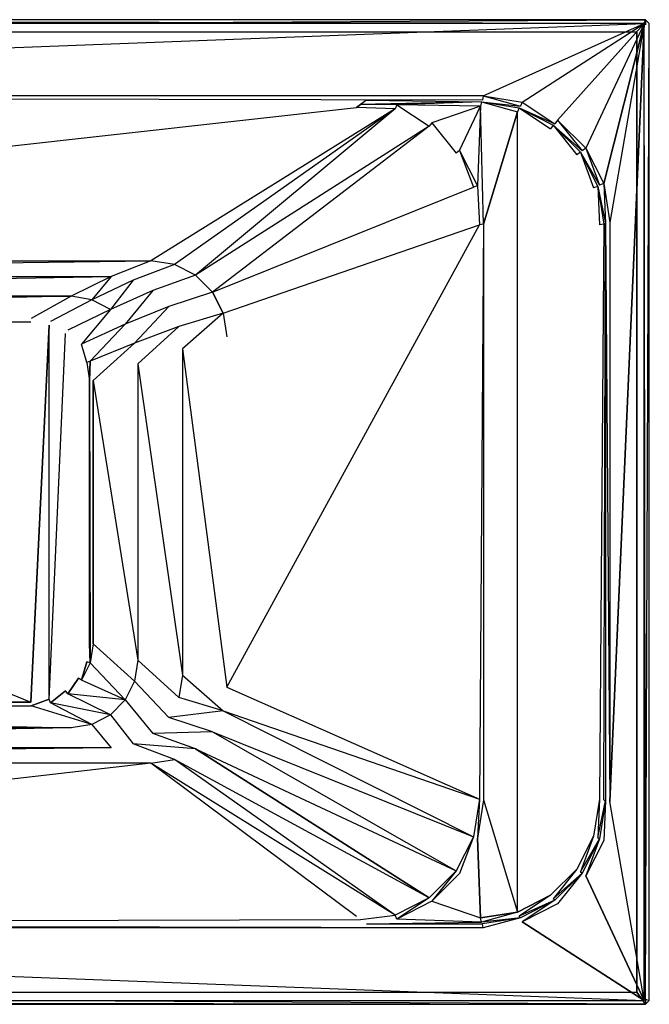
# Model space of a CAD drawing. Extents: x 0 to 1.7, y -0.8 to 0.
# Tile 4 of 4: x 1.19 to 1.7, y -0.8 to 0. Entities that reach past the tile are written whole.
import ezdxf

# ---------------------------------------------------------------- set-up
doc = ezdxf.new("R2010")
doc.units = 0
for name, color, linetype in [('L0_WANNE__N_BA178ARA2PWV__1___R', 7, 'CONTINUOUS'), ('L1_WANNE__N_BA178ARA2PWV__2___R', 7, 'CONTINUOUS'), ('L2_WANNE__N_BA178ARA2PWV__3____', 7, 'CONTINUOUS'), ('L3_WANNE__N_BA178ARA2PWV__4___R', 7, 'CONTINUOUS'), ('L4_WANNE__N_BA178ARA2PWV__5____', 7, 'CONTINUOUS'), ('L5_WANNE__N_BA178ARA2PWV__6____', 7, 'CONTINUOUS'), ('L6_WANNE__N_BA178ARA2PWV__7____', 7, 'CONTINUOUS'), ('L7_WANNE__N_BA178ARA2PWV__9___R', 7, 'CONTINUOUS'), ('L8_WANNE__N_BA178ARA2PWV__9___R', 7, 'CONTINUOUS'), ('L9_WANNE__N_BA178ARA2PWV__10___', 7, 'CONTINUOUS')]:
    doc.layers.add(name, color=color, linetype=linetype)

msp = doc.modelspace()

# ---------------------------------------------------------------- linework, layer by layer
at = {"layer": 'L0_WANNE__N_BA178ARA2PWV__1___R', "color": 8}
for points, invisible_edges in [([(1.565236, -0.061998, 0.446895), (0.164764, -0.062, 0.446897), (1.564668, -0.06544, 0.443948), (1.565236, -0.061998, 0.446895)], 14), ([(1.564668, -0.06544, 0.443948), (0.164764, -0.062, 0.446897), (0.165754, -0.06543, 0.444025), (1.564668, -0.06544, 0.443948)], 14), ([(1.595523, -0.070327, 0.443952), (1.565236, -0.061998, 0.446895), (1.564668, -0.06544, 0.443948), (1.595523, -0.070327, 0.443952)], 13), ([(1.565236, -0.061998, 0.446895), (1.595523, -0.070327, 0.443952), (1.596841, -0.067005, 0.446896), (1.565236, -0.061998, 0.446895)], 14), ([(1.623357, -0.084509, 0.443955), (1.596841, -0.067005, 0.446896), (1.595523, -0.070327, 0.443952), (1.623357, -0.084509, 0.443955)], 13), ([(1.596841, -0.067005, 0.446896), (1.623357, -0.084509, 0.443955), (1.625564, -0.081641, 0.446896), (1.596841, -0.067005, 0.446896)], 14), ([(1.645446, -0.106598, 0.443955), (1.625564, -0.081641, 0.446896), (1.623357, -0.084509, 0.443955), (1.645446, -0.106598, 0.443955)], 13), ([(1.625564, -0.081641, 0.446896), (1.645446, -0.106598, 0.443955), (1.648358, -0.104437, 0.446897), (1.625564, -0.081641, 0.446896)], 14), ([(1.659628, -0.134432, 0.443954), (1.648358, -0.104437, 0.446897), (1.645446, -0.106598, 0.443955), (1.659628, -0.134432, 0.443954)], 13), ([(1.648358, -0.104437, 0.446897), (1.659628, -0.134432, 0.443954), (1.662993, -0.13316, 0.446897), (1.648358, -0.104437, 0.446897)], 14), ([(1.664514, -0.165286, 0.44395), (1.662993, -0.13316, 0.446897), (1.659628, -0.134432, 0.443954), (1.664514, -0.165286, 0.44395)], 13), ([(1.662993, -0.13316, 0.446897), (1.664514, -0.165286, 0.44395), (1.668, -0.164764, 0.446897), (1.662993, -0.13316, 0.446897)], 14), ([(1.664514, -0.165286, 0.44395), (1.668001, -0.635236, 0.446896), (1.668, -0.164764, 0.446897), (1.664514, -0.165286, 0.44395)], 14), ([(1.668001, -0.635236, 0.446896), (1.664514, -0.165286, 0.44395), (1.664514, -0.634714, 0.44395), (1.668001, -0.635236, 0.446896)], 13), ([(1.662995, -0.66684, 0.446896), (1.664514, -0.634714, 0.44395), (1.659628, -0.665568, 0.443954), (1.662995, -0.66684, 0.446896)], 13), ([(1.664514, -0.634714, 0.44395), (1.662995, -0.66684, 0.446896), (1.668001, -0.635236, 0.446896), (1.664514, -0.634714, 0.44395)], 14), ([(1.648359, -0.695564, 0.446897), (1.659628, -0.665568, 0.443954), (1.645446, -0.693402, 0.443955), (1.648359, -0.695564, 0.446897)], 13), ([(1.659628, -0.665568, 0.443954), (1.648359, -0.695564, 0.446897), (1.662995, -0.66684, 0.446896), (1.659628, -0.665568, 0.443954)], 14), ([(1.625563, -0.718358, 0.446897), (1.645446, -0.693402, 0.443955), (1.623357, -0.715491, 0.443955), (1.625563, -0.718358, 0.446897)], 13), ([(1.645446, -0.693402, 0.443955), (1.625563, -0.718358, 0.446897), (1.648359, -0.695564, 0.446897), (1.645446, -0.693402, 0.443955)], 14), ([(1.59684, -0.732992, 0.446897), (1.623357, -0.715491, 0.443955), (1.595523, -0.729673, 0.443952), (1.59684, -0.732992, 0.446897)], 13), ([(1.623357, -0.715491, 0.443955), (1.59684, -0.732992, 0.446897), (1.625563, -0.718358, 0.446897), (1.623357, -0.715491, 0.443955)], 14), ([(1.565236, -0.738, 0.446897), (0.165754, -0.73457, 0.444025), (0.164764, -0.738, 0.446897), (1.565236, -0.738, 0.446897)], 14), ([(1.565236, -0.738, 0.446897), (1.564668, -0.734559, 0.443948), (0.165754, -0.73457, 0.444025), (1.565236, -0.738, 0.446897)], 14), ([(1.565236, -0.738, 0.446897), (1.595523, -0.729673, 0.443952), (1.564668, -0.734559, 0.443948), (1.565236, -0.738, 0.446897)], 13), ([(1.595523, -0.729673, 0.443952), (1.565236, -0.738, 0.446897), (1.59684, -0.732992, 0.446897), (1.595523, -0.729673, 0.443952)], 14)]:
    msp.add_3dface(points, dxfattribs=dict(at, invisible_edges=invisible_edges))
at = {"layer": 'L1_WANNE__N_BA178ARA2PWV__2___R', "color": 8}
for points, invisible_edges in [([(0.003, 0, 0.443897), (1.695757, -0.003, 0.446897), (1.697, 0, 0.443897), (0.003, 0, 0.443897)], 13), ([(1.695757, -0.003, 0.446897), (0.003, 0, 0.443897), (0.004243, -0.003, 0.446897), (1.695757, -0.003, 0.446897)], 14), ([(0.003, 0, 0.411897), (1.697, 0, 0.443897), (1.697, 0, 0.411897), (0.003, 0, 0.411897)], 13), ([(1.697, 0, 0.443897), (0.003, 0, 0.411897), (0.003, 0, 0.443897), (1.697, 0, 0.443897)], 14), ([(1.697, -0.004243, 0.446897), (1.697, 0, 0.443897), (1.695757, -0.003, 0.446897), (1.697, -0.004243, 0.446897)], 13), ([(1.697, 0, 0.443897), (1.697, -0.004243, 0.446897), (1.7, -0.003, 0.443897), (1.697, 0, 0.443897)], 14), ([(1.697, 0, 0.411897), (1.7, -0.003, 0.443897), (1.7, -0.003, 0.411897), (1.697, 0, 0.411897)], 13), ([(1.7, -0.003, 0.443897), (1.697, 0, 0.411897), (1.697, 0, 0.443897), (1.7, -0.003, 0.443897)], 14), ([(0.004243, -0.003, 0.446897), (0.164764, -0.062, 0.446897), (1.695757, -0.003, 0.446897), (0.004243, -0.003, 0.446897)], 9), ([(1.695757, -0.003, 0.446897), (0.164764, -0.062, 0.446897), (1.565236, -0.061998, 0.446895), (1.695757, -0.003, 0.446897)], 11), ([(1.695757, -0.003, 0.446897), (1.565236, -0.061998, 0.446895), (1.596841, -0.067005, 0.446896), (1.695757, -0.003, 0.446897)], 9), ([(1.695757, -0.003, 0.446897), (1.596841, -0.067005, 0.446896), (1.625564, -0.081641, 0.446896), (1.695757, -0.003, 0.446897)], 11), ([(1.695757, -0.003, 0.446897), (1.625564, -0.081641, 0.446896), (1.648358, -0.104437, 0.446897), (1.695757, -0.003, 0.446897)], 12), ([(1.695757, -0.003, 0.446897), (1.648358, -0.104437, 0.446897), (1.662993, -0.13316, 0.446897), (1.695757, -0.003, 0.446897)], 8), ([(1.695757, -0.003, 0.446897), (1.662993, -0.13316, 0.446897), (1.668, -0.164764, 0.446897), (1.695757, -0.003, 0.446897)], 12), ([(1.695757, -0.003, 0.446897), (1.668, -0.164764, 0.446897), (1.668001, -0.635236, 0.446896), (1.695757, -0.003, 0.446897)], 8), ([(1.695757, -0.003, 0.446897), (1.668001, -0.635236, 0.446896), (1.695757, -0.797, 0.446897), (1.695757, -0.003, 0.446897)], 10), ([(1.695757, -0.003, 0.446897), (1.695757, -0.797, 0.446897), (1.697, -0.795757, 0.446897), (1.695757, -0.003, 0.446897)], 11), ([(1.695757, -0.003, 0.446897), (1.697, -0.795757, 0.446897), (1.697, -0.004243, 0.446897), (1.695757, -0.003, 0.446897)], 15), ([(1.7, -0.003, 0.443897), (1.697, -0.795757, 0.446897), (1.7, -0.797, 0.443897), (1.7, -0.003, 0.443897)], 13), ([(1.697, -0.795757, 0.446897), (1.7, -0.003, 0.443897), (1.697, -0.004243, 0.446897), (1.697, -0.795757, 0.446897)], 14), ([(1.7, -0.003, 0.411897), (1.7, -0.797, 0.443897), (1.7, -0.797, 0.411897), (1.7, -0.003, 0.411897)], 13), ([(1.7, -0.797, 0.443897), (1.7, -0.003, 0.411897), (1.7, -0.003, 0.443897), (1.7, -0.797, 0.443897)], 14), ([(1.662995, -0.66684, 0.446896), (1.695757, -0.797, 0.446897), (1.668001, -0.635236, 0.446896), (1.662995, -0.66684, 0.446896)], 13), ([(1.648359, -0.695564, 0.446897), (1.695757, -0.797, 0.446897), (1.662995, -0.66684, 0.446896), (1.648359, -0.695564, 0.446897)], 10), ([(1.625563, -0.718358, 0.446897), (1.695757, -0.797, 0.446897), (1.648359, -0.695564, 0.446897), (1.625563, -0.718358, 0.446897)], 13), ([(1.59684, -0.732992, 0.446897), (1.695757, -0.797, 0.446897), (1.625563, -0.718358, 0.446897), (1.59684, -0.732992, 0.446897)], 10), ([(1.565236, -0.738, 0.446897), (1.695757, -0.797, 0.446897), (1.59684, -0.732992, 0.446897), (1.565236, -0.738, 0.446897)], 13), ([(0.164764, -0.738, 0.446897), (0.004243, -0.797, 0.446897), (1.695757, -0.797, 0.446897), (0.164764, -0.738, 0.446897)], 13), ([(0.164764, -0.738, 0.446897), (1.695757, -0.797, 0.446897), (1.565236, -0.738, 0.446897), (0.164764, -0.738, 0.446897)], 10), ([(1.697, -0.8, 0.443897), (0.004243, -0.797, 0.446897), (0.003, -0.8, 0.443897), (1.697, -0.8, 0.443897)], 13), ([(1.697, -0.8, 0.443897), (0.003, -0.8, 0.411897), (1.697, -0.8, 0.411897), (1.697, -0.8, 0.443897)], 13), ([(0.003, -0.8, 0.411897), (1.697, -0.8, 0.443897), (0.003, -0.8, 0.443897), (0.003, -0.8, 0.411897)], 14), ([(0.004243, -0.797, 0.446897), (1.697, -0.8, 0.443897), (1.695757, -0.797, 0.446897), (0.004243, -0.797, 0.446897)], 14), ([(1.697, -0.8, 0.443897), (1.697, -0.795757, 0.446897), (1.695757, -0.797, 0.446897), (1.697, -0.8, 0.443897)], 13), ([(1.697, -0.795757, 0.446897), (1.697, -0.8, 0.443897), (1.7, -0.797, 0.443897), (1.697, -0.795757, 0.446897)], 14), ([(1.7, -0.797, 0.411897), (1.697, -0.8, 0.443897), (1.697, -0.8, 0.411897), (1.7, -0.797, 0.411897)], 13), ([(1.697, -0.8, 0.443897), (1.7, -0.797, 0.411897), (1.7, -0.797, 0.443897), (1.697, -0.8, 0.443897)], 14)]:
    msp.add_3dface(points, dxfattribs=dict(at, invisible_edges=invisible_edges))
at = {"layer": 'L2_WANNE__N_BA178ARA2PWV__3____', "color": 8}
for points, invisible_edges in [([(1.563644, -0.066802, 0.434844), (1.465648, -0.068884, 0.433508), (1.49491, -0.069211, 0.431896), (1.563644, -0.066802, 0.434844)], 14), ([(1.563644, -0.066802, 0.434844), (1.49491, -0.069211, 0.431896), (1.563076, -0.070244, 0.431897), (1.563644, -0.066802, 0.434844)], 14), ([(1.593032, -0.074988, 0.431895), (1.563644, -0.066802, 0.434844), (1.563076, -0.070244, 0.431897), (1.593032, -0.074988, 0.431895)], 13), ([(1.563644, -0.066802, 0.434844), (1.593032, -0.074988, 0.431895), (1.59435, -0.071667, 0.434841), (1.563644, -0.066802, 0.434844)], 14), ([(1.619843, -0.088649, 0.431896), (1.59435, -0.071667, 0.434841), (1.593032, -0.074988, 0.431895), (1.619843, -0.088649, 0.431896)], 13), ([(1.59435, -0.071667, 0.434841), (1.619843, -0.088649, 0.431896), (1.62205, -0.085782, 0.434838), (1.59435, -0.071667, 0.434841)], 14), ([(1.64112, -0.109926, 0.431896), (1.62205, -0.085782, 0.434838), (1.619843, -0.088649, 0.431896), (1.64112, -0.109926, 0.431896)], 13), ([(1.62205, -0.085782, 0.434838), (1.64112, -0.109926, 0.431896), (1.644033, -0.107765, 0.434838), (1.62205, -0.085782, 0.434838)], 14), ([(1.65478, -0.136737, 0.431897), (1.644033, -0.107765, 0.434838), (1.64112, -0.109926, 0.431896), (1.65478, -0.136737, 0.431897)], 13), ([(1.644033, -0.107765, 0.434838), (1.65478, -0.136737, 0.431897), (1.658147, -0.135465, 0.434839), (1.644033, -0.107765, 0.434838)], 14), ([(1.659524, -0.166693, 0.431897), (1.658147, -0.135465, 0.434839), (1.65478, -0.136737, 0.431897), (1.659524, -0.166693, 0.431897)], 13), ([(1.658147, -0.135465, 0.434839), (1.659524, -0.166693, 0.431897), (1.663011, -0.166171, 0.434843), (1.658147, -0.135465, 0.434839)], 14), ([(1.659525, -0.633307, 0.431896), (1.663011, -0.166171, 0.434843), (1.659524, -0.166693, 0.431897), (1.659525, -0.633307, 0.431896)], 13), ([(1.663011, -0.166171, 0.434843), (1.659525, -0.633307, 0.431896), (1.663011, -0.633829, 0.434843), (1.663011, -0.166171, 0.434843)], 14), ([(1.658147, -0.664535, 0.434839), (1.659525, -0.633307, 0.431896), (1.654781, -0.663263, 0.431896), (1.658147, -0.664535, 0.434839)], 13), ([(1.659525, -0.633307, 0.431896), (1.658147, -0.664535, 0.434839), (1.663011, -0.633829, 0.434843), (1.659525, -0.633307, 0.431896)], 14), ([(1.644033, -0.692235, 0.434838), (1.654781, -0.663263, 0.431896), (1.64112, -0.690074, 0.431896), (1.644033, -0.692235, 0.434838)], 13), ([(1.654781, -0.663263, 0.431896), (1.644033, -0.692235, 0.434838), (1.658147, -0.664535, 0.434839), (1.654781, -0.663263, 0.431896)], 14), ([(1.62205, -0.714218, 0.434838), (1.64112, -0.690074, 0.431896), (1.619843, -0.71135, 0.431897), (1.62205, -0.714218, 0.434838)], 13), ([(1.64112, -0.690074, 0.431896), (1.62205, -0.714218, 0.434838), (1.644033, -0.692235, 0.434838), (1.64112, -0.690074, 0.431896)], 14), ([(1.59435, -0.728333, 0.434841), (1.619843, -0.71135, 0.431897), (1.593032, -0.725011, 0.431897), (1.59435, -0.728333, 0.434841)], 13), ([(1.619843, -0.71135, 0.431897), (1.59435, -0.728333, 0.434841), (1.62205, -0.714218, 0.434838), (1.619843, -0.71135, 0.431897)], 14), ([(1.563644, -0.733197, 0.434845), (1.593032, -0.725011, 0.431897), (1.563076, -0.729755, 0.431898), (1.563644, -0.733197, 0.434845)], 13), ([(1.593032, -0.725011, 0.431897), (1.563644, -0.733197, 0.434845), (1.59435, -0.728333, 0.434841), (1.593032, -0.725011, 0.431897)], 14), ([(1.563644, -0.733197, 0.434845), (1.49491, -0.730789, 0.431896), (1.465648, -0.731116, 0.433508), (1.563644, -0.733197, 0.434845)], 14), ([(1.563644, -0.733197, 0.434845), (1.563076, -0.729755, 0.431898), (1.49491, -0.730789, 0.431896), (1.563644, -0.733197, 0.434845)], 14)]:
    msp.add_3dface(points, dxfattribs=dict(at, invisible_edges=invisible_edges))
at = {"layer": 'L3_WANNE__N_BA178ARA2PWV__4___R', "color": 8}
for points, invisible_edges in [([(1.523414, -0.083735, 0.431896), (1.563076, -0.070244, 0.431897), (1.49491, -0.069211, 0.431896), (1.523414, -0.083735, 0.431896)], 13), ([(1.563076, -0.070244, 0.431897), (1.523414, -0.083735, 0.431896), (1.546034, -0.106356, 0.431897), (1.563076, -0.070244, 0.431897)], 10), ([(1.563076, -0.070244, 0.431897), (1.546034, -0.106356, 0.431897), (1.560558, -0.13486, 0.431897), (1.563076, -0.070244, 0.431897)], 13), ([(1.563076, -0.070244, 0.431897), (1.560558, -0.13486, 0.431897), (1.565525, -0.166221, 0.431897), (1.563076, -0.070244, 0.431897)], 10), ([(1.563076, -0.070244, 0.431897), (1.565525, -0.166221, 0.431897), (1.593032, -0.074988, 0.431895), (1.563076, -0.070244, 0.431897)], 13), ([(1.593032, -0.074988, 0.431895), (1.565525, -0.166221, 0.431897), (1.593032, -0.725011, 0.431897), (1.593032, -0.074988, 0.431895)], 10), ([(1.593032, -0.074988, 0.431895), (1.593032, -0.725011, 0.431897), (1.619843, -0.71135, 0.431897), (1.593032, -0.074988, 0.431895)], 13), ([(1.593032, -0.074988, 0.431895), (1.619843, -0.71135, 0.431897), (1.619843, -0.088649, 0.431896), (1.593032, -0.074988, 0.431895)], 15), ([(1.619843, -0.088649, 0.431896), (1.619843, -0.71135, 0.431897), (1.64112, -0.690074, 0.431896), (1.619843, -0.088649, 0.431896)], 15), ([(1.619843, -0.088649, 0.431896), (1.64112, -0.690074, 0.431896), (1.64112, -0.109926, 0.431896), (1.619843, -0.088649, 0.431896)], 15), ([(1.64112, -0.109926, 0.431896), (1.64112, -0.690074, 0.431896), (1.65478, -0.136737, 0.431897), (1.64112, -0.109926, 0.431896)], 15), ([(1.65478, -0.136737, 0.431897), (1.64112, -0.690074, 0.431896), (1.654781, -0.663263, 0.431896), (1.65478, -0.136737, 0.431897)], 15), ([(1.65478, -0.136737, 0.431897), (1.654781, -0.663263, 0.431896), (1.659524, -0.166693, 0.431897), (1.65478, -0.136737, 0.431897)], 15), ([(1.565525, -0.633779, 0.431896), (1.593032, -0.725011, 0.431897), (1.565525, -0.166221, 0.431897), (1.565525, -0.633779, 0.431896)], 10), ([(1.659524, -0.166693, 0.431897), (1.654781, -0.663263, 0.431896), (1.659525, -0.633307, 0.431896), (1.659524, -0.166693, 0.431897)], 15), ([(1.560558, -0.66514, 0.431897), (1.563076, -0.729755, 0.431898), (1.565525, -0.633779, 0.431896), (1.560558, -0.66514, 0.431897)], 10), ([(1.565525, -0.633779, 0.431896), (1.563076, -0.729755, 0.431898), (1.593032, -0.725011, 0.431897), (1.565525, -0.633779, 0.431896)], 13), ([(1.546034, -0.693644, 0.431897), (1.563076, -0.729755, 0.431898), (1.560558, -0.66514, 0.431897), (1.546034, -0.693644, 0.431897)], 13), ([(1.523414, -0.716265, 0.431896), (1.563076, -0.729755, 0.431898), (1.546034, -0.693644, 0.431897), (1.523414, -0.716265, 0.431896)], 10), ([(1.563076, -0.729755, 0.431898), (1.523414, -0.716265, 0.431896), (1.49491, -0.730789, 0.431896), (1.563076, -0.729755, 0.431898)], 13)]:
    msp.add_3dface(points, dxfattribs=dict(at, invisible_edges=invisible_edges))
at = {"layer": 'L4_WANNE__N_BA178ARA2PWV__5____', "color": 8}
for points, invisible_edges in [([(0.340668, -0.195859, 0.046896), (1.462213, -0.071446, 0.425707), (0.165754, -0.06543, 0.444025), (0.340668, -0.195859, 0.046896)], 10), ([(0.165754, -0.06543, 0.444025), (1.462213, -0.071446, 0.425707), (1.465648, -0.068884, 0.433508), (0.165754, -0.06543, 0.444025)], 13), ([(0.165754, -0.06543, 0.444025), (1.465648, -0.068884, 0.433508), (1.47028, -0.06543, 0.444025), (0.165754, -0.06543, 0.444025)], 15), ([(1.462213, -0.071446, 0.425707), (0.340668, -0.195859, 0.046896), (1.295367, -0.195859, 0.046896), (1.462213, -0.071446, 0.425707)], 13), ([(1.493592, -0.072533, 0.428951), (1.462213, -0.071446, 0.425707), (1.295367, -0.195859, 0.046896), (1.493592, -0.072533, 0.428951)], 14), ([(1.47028, -0.06543, 0.444025), (1.465648, -0.068884, 0.433508), (1.563644, -0.066802, 0.434844), (1.47028, -0.06543, 0.444025)], 14), ([(1.47028, -0.06543, 0.444025), (1.563644, -0.066802, 0.434844), (1.564668, -0.06544, 0.443948), (1.47028, -0.06543, 0.444025)], 14), ([(1.563644, -0.066802, 0.434844), (1.595523, -0.070327, 0.443952), (1.564668, -0.06544, 0.443948), (1.563644, -0.066802, 0.434844)], 14), ([(1.595523, -0.070327, 0.443952), (1.563644, -0.066802, 0.434844), (1.59435, -0.071667, 0.434841), (1.595523, -0.070327, 0.443952)], 13), ([(1.59435, -0.071667, 0.434841), (1.623357, -0.084509, 0.443955), (1.595523, -0.070327, 0.443952), (1.59435, -0.071667, 0.434841)], 14), ([(1.623357, -0.084509, 0.443955), (1.59435, -0.071667, 0.434841), (1.62205, -0.085782, 0.434838), (1.623357, -0.084509, 0.443955)], 13), ([(1.493592, -0.072533, 0.428951), (1.295367, -0.195859, 0.046896), (1.314448, -0.198882, 0.046897), (1.493592, -0.072533, 0.428951)], 14), ([(1.331661, -0.207652, 0.046897), (1.493592, -0.072533, 0.428951), (1.314448, -0.198882, 0.046897), (1.331661, -0.207652, 0.046897)], 13), ([(1.493592, -0.072533, 0.428951), (1.331661, -0.207652, 0.046897), (1.521207, -0.086603, 0.428954), (1.493592, -0.072533, 0.428951)], 14), ([(1.345321, -0.221313, 0.046897), (1.521207, -0.086603, 0.428954), (1.331661, -0.207652, 0.046897), (1.345321, -0.221313, 0.046897)], 13), ([(1.521207, -0.086603, 0.428954), (1.345321, -0.221313, 0.046897), (1.543122, -0.108517, 0.428955), (1.521207, -0.086603, 0.428954)], 14), ([(1.62205, -0.085782, 0.434838), (1.645446, -0.106598, 0.443955), (1.623357, -0.084509, 0.443955), (1.62205, -0.085782, 0.434838)], 14), ([(1.645446, -0.106598, 0.443955), (1.62205, -0.085782, 0.434838), (1.644033, -0.107765, 0.434838), (1.645446, -0.106598, 0.443955)], 13), ([(1.345321, -0.221313, 0.046897), (1.557191, -0.136132, 0.428956), (1.543122, -0.108517, 0.428955), (1.345321, -0.221313, 0.046897)], 14), ([(1.644033, -0.107765, 0.434838), (1.659628, -0.134432, 0.443954), (1.645446, -0.106598, 0.443955), (1.644033, -0.107765, 0.434838)], 14), ([(1.659628, -0.134432, 0.443954), (1.644033, -0.107765, 0.434838), (1.658147, -0.135465, 0.434839), (1.659628, -0.134432, 0.443954)], 13), ([(1.658147, -0.135465, 0.434839), (1.664514, -0.165286, 0.44395), (1.659628, -0.134432, 0.443954), (1.658147, -0.135465, 0.434839)], 14), ([(1.664514, -0.165286, 0.44395), (1.658147, -0.135465, 0.434839), (1.663011, -0.166171, 0.434843), (1.664514, -0.165286, 0.44395)], 13), ([(1.557191, -0.136132, 0.428956), (1.345321, -0.221313, 0.046897), (1.354092, -0.238526, 0.046897), (1.557191, -0.136132, 0.428956)], 13), ([(1.354092, -0.238526, 0.046897), (1.562039, -0.166743, 0.428952), (1.557191, -0.136132, 0.428956), (1.354092, -0.238526, 0.046897)], 14), ([(1.562039, -0.166743, 0.428952), (1.354092, -0.238526, 0.046897), (1.357114, -0.257607, 0.046897), (1.562039, -0.166743, 0.428952)], 13), ([(1.562039, -0.166743, 0.428952), (1.357114, -0.542393, 0.046897), (1.56204, -0.633257, 0.42895), (1.562039, -0.166743, 0.428952)], 13), ([(1.357114, -0.542393, 0.046897), (1.562039, -0.166743, 0.428952), (1.357114, -0.257607, 0.046897), (1.357114, -0.542393, 0.046897)], 14), ([(1.664514, -0.165286, 0.44395), (1.663011, -0.633829, 0.434843), (1.664514, -0.634714, 0.44395), (1.664514, -0.165286, 0.44395)], 13), ([(1.663011, -0.633829, 0.434843), (1.664514, -0.165286, 0.44395), (1.663011, -0.166171, 0.434843), (1.663011, -0.633829, 0.434843)], 14), ([(0.373053, -0.208568, 0.023448), (1.295367, -0.195859, 0.046896), (0.340668, -0.195859, 0.046896), (0.373053, -0.208568, 0.023448)], 14), ([(1.295367, -0.195859, 0.046896), (0.373053, -0.208568, 0.023448), (1.262981, -0.208568, 0.023448), (1.295367, -0.195859, 0.046896)], 13), ([(1.295367, -0.195859, 0.046896), (1.262981, -0.208568, 0.023448), (1.280891, -0.211601, 0.023448), (1.295367, -0.195859, 0.046896)], 14), ([(1.314448, -0.198882, 0.046897), (1.295367, -0.195859, 0.046896), (1.280891, -0.211601, 0.023448), (1.314448, -0.198882, 0.046897)], 14), ([(1.314448, -0.198882, 0.046897), (1.280891, -0.211601, 0.023448), (1.297048, -0.220028, 0.023448), (1.314448, -0.198882, 0.046897)], 14), ([(1.331661, -0.207652, 0.046897), (1.314448, -0.198882, 0.046897), (1.297048, -0.220028, 0.023448), (1.331661, -0.207652, 0.046897)], 14), ([(1.331661, -0.207652, 0.046897), (1.297048, -0.220028, 0.023448), (1.309869, -0.233046, 0.023448), (1.331661, -0.207652, 0.046897)], 14), ([(1.345321, -0.221313, 0.046897), (1.331661, -0.207652, 0.046897), (1.309869, -0.233046, 0.023448), (1.345321, -0.221313, 0.046897)], 14), ([(0.405439, -0.22468, 0.006283), (1.262981, -0.208568, 0.023448), (0.373053, -0.208568, 0.023448), (0.405439, -0.22468, 0.006283)], 14), ([(1.262981, -0.208568, 0.023448), (0.405439, -0.22468, 0.006283), (1.230595, -0.22468, 0.006283), (1.262981, -0.208568, 0.023448)], 13), ([(1.247333, -0.227495, 0.006283), (1.262981, -0.208568, 0.023448), (1.230595, -0.22468, 0.006283), (1.247333, -0.227495, 0.006283)], 13), ([(1.262981, -0.208568, 0.023448), (1.247333, -0.227495, 0.006283), (1.280891, -0.211601, 0.023448), (1.262981, -0.208568, 0.023448)], 14), ([(1.262433, -0.235352, 0.006283), (1.280891, -0.211601, 0.023448), (1.247333, -0.227495, 0.006283), (1.262433, -0.235352, 0.006283)], 13), ([(1.280891, -0.211601, 0.023448), (1.262433, -0.235352, 0.006283), (1.297048, -0.220028, 0.023448), (1.280891, -0.211601, 0.023448)], 14), ([(1.274417, -0.247499, 0.006283), (1.297048, -0.220028, 0.023448), (1.262433, -0.235352, 0.006283), (1.274417, -0.247499, 0.006283)], 13), ([(1.297048, -0.220028, 0.023448), (1.274417, -0.247499, 0.006283), (1.309869, -0.233046, 0.023448), (1.297048, -0.220028, 0.023448)], 14), ([(1.345321, -0.221313, 0.046897), (1.309869, -0.233046, 0.023448), (1.318102, -0.249398, 0.023448), (1.345321, -0.221313, 0.046897)], 14), ([(1.354092, -0.238526, 0.046897), (1.345321, -0.221313, 0.046897), (1.318102, -0.249398, 0.023448), (1.354092, -0.238526, 0.046897)], 14), ([(0.437825, -0.242757), (1.230595, -0.22468, 0.006283), (0.405439, -0.22468, 0.006283), (0.437825, -0.242757)], 13), ([(1.230595, -0.22468, 0.006283), (0.437825, -0.242757), (1.19821, -0.242757), (1.230595, -0.22468, 0.006283)], 14), ([(1.230595, -0.22468, 0.006283), (1.19821, -0.242757), (1.213777, -0.245223), (1.230595, -0.22468, 0.006283)], 14), ([(1.247333, -0.227495, 0.006283), (1.230595, -0.22468, 0.006283), (1.213777, -0.245223), (1.247333, -0.227495, 0.006283)], 14), ([(1.247333, -0.227495, 0.006283), (1.213777, -0.245223), (1.22782, -0.252378), (1.247333, -0.227495, 0.006283)], 14), ([(1.262433, -0.235352, 0.006283), (1.247333, -0.227495, 0.006283), (1.22782, -0.252378), (1.262433, -0.235352, 0.006283)], 14), ([(1.238965, -0.263523), (1.262433, -0.235352, 0.006283), (1.22782, -0.252378), (1.238965, -0.263523)], 13), ([(1.262433, -0.235352, 0.006283), (1.238965, -0.263523), (1.274417, -0.247499, 0.006283), (1.262433, -0.235352, 0.006283)], 14), ([(1.28211, -0.262762, 0.006283), (1.309869, -0.233046, 0.023448), (1.274417, -0.247499, 0.006283), (1.28211, -0.262762, 0.006283)], 13), ([(1.309869, -0.233046, 0.023448), (1.28211, -0.262762, 0.006283), (1.318102, -0.249398, 0.023448), (1.309869, -0.233046, 0.023448)], 14), ([(1.320938, -0.267503, 0.023448), (1.354092, -0.238526, 0.046897), (1.318102, -0.249398, 0.023448), (1.320938, -0.267503, 0.023448)], 13), ([(1.354092, -0.238526, 0.046897), (1.320938, -0.267503, 0.023448), (1.357114, -0.257607, 0.046897), (1.354092, -0.238526, 0.046897)], 14), ([(0.437825, -0.242757), (0.438061, -0.245757), (1.19821, -0.242757), (0.437825, -0.242757)], 15), ([(1.19821, -0.242757), (0.438061, -0.245757), (1.197974, -0.245757), (1.19821, -0.242757)], 15), ([(1.19821, -0.242757), (1.197974, -0.245757), (1.212838, -0.248112), (1.19821, -0.242757)], 15), ([(1.19821, -0.242757), (1.212838, -0.248112), (1.213777, -0.245223), (1.19821, -0.242757)], 15), ([(1.213777, -0.245223), (1.212838, -0.248112), (1.226035, -0.254836), (1.213777, -0.245223)], 15), ([(1.213777, -0.245223), (1.226035, -0.254836), (1.22782, -0.252378), (1.213777, -0.245223)], 15), ([(1.24612, -0.277566), (1.274417, -0.247499, 0.006283), (1.238965, -0.263523), (1.24612, -0.277566)], 13), ([(1.274417, -0.247499, 0.006283), (1.24612, -0.277566), (1.28211, -0.262762, 0.006283), (1.274417, -0.247499, 0.006283)], 14), ([(1.22782, -0.252378), (1.226035, -0.254836), (1.236508, -0.265308), (1.22782, -0.252378)], 15), ([(1.22782, -0.252378), (1.236508, -0.265308), (1.238965, -0.263523), (1.22782, -0.252378)], 15), ([(1.284762, -0.279664, 0.006283), (1.318102, -0.249398, 0.023448), (1.28211, -0.262762, 0.006283), (1.284762, -0.279664, 0.006283)], 13), ([(1.318102, -0.249398, 0.023448), (1.284762, -0.279664, 0.006283), (1.320938, -0.267503, 0.023448), (1.318102, -0.249398, 0.023448)], 14), ([(1.238965, -0.263523), (1.236508, -0.265308), (1.243232, -0.278505), (1.238965, -0.263523)], 11), ([(1.238965, -0.263523), (1.243232, -0.278505), (1.24612, -0.277566), (1.238965, -0.263523)], 15), ([(1.248586, -0.293133), (1.28211, -0.262762, 0.006283), (1.24612, -0.277566), (1.248586, -0.293133)], 13), ([(1.28211, -0.262762, 0.006283), (1.248586, -0.293133), (1.284762, -0.279664, 0.006283), (1.28211, -0.262762, 0.006283)], 14), ([(1.320938, -0.267503, 0.023448), (1.357114, -0.542393, 0.046897), (1.357114, -0.257607, 0.046897), (1.320938, -0.267503, 0.023448)], 14), ([(1.284762, -0.279664, 0.006283), (1.320938, -0.532563, 0.023448), (1.320938, -0.267503, 0.023448), (1.284762, -0.279664, 0.006283)], 14), ([(1.357114, -0.542393, 0.046897), (1.320938, -0.267503, 0.023448), (1.320938, -0.532563, 0.023448), (1.357114, -0.542393, 0.046897)], 13), ([(1.24612, -0.277566), (1.243232, -0.278505), (1.245586, -0.29337), (1.24612, -0.277566)], 8), ([(1.24612, -0.277566), (1.245586, -0.29337), (1.24612, -0.522627), (1.24612, -0.277566)], 12), ([(1.24612, -0.277566), (1.24612, -0.522627), (1.248586, -0.50706), (1.24612, -0.277566)], 15), ([(1.24612, -0.277566), (1.248586, -0.50706), (1.248586, -0.293133), (1.24612, -0.277566)], 13), ([(1.248586, -0.293133), (1.284762, -0.520465, 0.006283), (1.284762, -0.279664, 0.006283), (1.248586, -0.293133)], 14), ([(1.320938, -0.532563, 0.023448), (1.284762, -0.279664, 0.006283), (1.284762, -0.520465, 0.006283), (1.320938, -0.532563, 0.023448)], 13), ([(1.245586, -0.506824), (1.24612, -0.522627), (1.245586, -0.29337), (1.245586, -0.506824)], 10), ([(1.284762, -0.520465, 0.006283), (1.248586, -0.293133), (1.248586, -0.50706), (1.284762, -0.520465, 0.006283)], 13), ([(1.243232, -0.521688), (1.24612, -0.522627), (1.245586, -0.506824), (1.243232, -0.521688)], 13), ([(1.28211, -0.537367, 0.006283), (1.248586, -0.50706), (1.24612, -0.522627), (1.28211, -0.537367, 0.006283)], 13), ([(1.248586, -0.50706), (1.28211, -0.537367, 0.006283), (1.284762, -0.520465, 0.006283), (1.248586, -0.50706)], 14), ([(1.236508, -0.534885), (1.238965, -0.53667), (1.243232, -0.521688), (1.236508, -0.534885)], 13), ([(1.243232, -0.521688), (1.238965, -0.53667), (1.24612, -0.522627), (1.243232, -0.521688)], 10), ([(1.274417, -0.55263, 0.006283), (1.24612, -0.522627), (1.238965, -0.53667), (1.274417, -0.55263, 0.006283)], 13), ([(1.24612, -0.522627), (1.274417, -0.55263, 0.006283), (1.28211, -0.537367, 0.006283), (1.24612, -0.522627)], 14), ([(1.318102, -0.550668, 0.023448), (1.284762, -0.520465, 0.006283), (1.28211, -0.537367, 0.006283), (1.318102, -0.550668, 0.023448)], 13), ([(1.284762, -0.520465, 0.006283), (1.318102, -0.550668, 0.023448), (1.320938, -0.532563, 0.023448), (1.284762, -0.520465, 0.006283)], 14), ([(1.226035, -0.545358), (1.22782, -0.547815), (1.236508, -0.534885), (1.226035, -0.545358)], 13), ([(1.236508, -0.534885), (1.22782, -0.547815), (1.238965, -0.53667), (1.236508, -0.534885)], 10), ([(1.354092, -0.561474, 0.046897), (1.320938, -0.532563, 0.023448), (1.318102, -0.550668, 0.023448), (1.354092, -0.561474, 0.046897)], 13), ([(1.320938, -0.532563, 0.023448), (1.354092, -0.561474, 0.046897), (1.357114, -0.542393, 0.046897), (1.320938, -0.532563, 0.023448)], 14), ([(1.274417, -0.55263, 0.006283), (1.238965, -0.53667), (1.22782, -0.547815), (1.274417, -0.55263, 0.006283)], 14), ([(1.309869, -0.56702, 0.023448), (1.28211, -0.537367, 0.006283), (1.274417, -0.55263, 0.006283), (1.309869, -0.56702, 0.023448)], 13), ([(1.28211, -0.537367, 0.006283), (1.309869, -0.56702, 0.023448), (1.318102, -0.550668, 0.023448), (1.28211, -0.537367, 0.006283)], 14), ([(1.354092, -0.561474, 0.046897), (1.56204, -0.633257, 0.42895), (1.357114, -0.542393, 0.046897), (1.354092, -0.561474, 0.046897)], 14), ([(1.212838, -0.552082), (1.213777, -0.55497), (1.226035, -0.545358), (1.212838, -0.552082)], 13), ([(1.226035, -0.545358), (1.213777, -0.55497), (1.22782, -0.547815), (1.226035, -0.545358)], 10), ([(1.262433, -0.564777, 0.006283), (1.22782, -0.547815), (1.213777, -0.55497), (1.262433, -0.564777, 0.006283)], 14), ([(1.274417, -0.55263, 0.006283), (1.22782, -0.547815), (1.262433, -0.564777, 0.006283), (1.274417, -0.55263, 0.006283)], 14), ([(1.354092, -0.561474, 0.046897), (1.318102, -0.550668, 0.023448), (1.309869, -0.56702, 0.023448), (1.354092, -0.561474, 0.046897)], 14), ([(1.230595, -0.575449, 0.006283), (0.437825, -0.557436), (0.405439, -0.575449, 0.006283), (1.230595, -0.575449, 0.006283)], 13), ([(0.438061, -0.554436), (0.437825, -0.557436), (1.19821, -0.557436), (0.438061, -0.554436)], 13), ([(0.437825, -0.557436), (1.230595, -0.575449, 0.006283), (1.19821, -0.557436), (0.437825, -0.557436)], 14), ([(0.438061, -0.554436), (1.19821, -0.557436), (1.197974, -0.554436), (0.438061, -0.554436)], 10), ([(1.197974, -0.554436), (1.19821, -0.557436), (1.212838, -0.552082), (1.197974, -0.554436)], 13), ([(1.212838, -0.552082), (1.19821, -0.557436), (1.213777, -0.55497), (1.212838, -0.552082)], 10), ([(1.247333, -0.572634, 0.006283), (1.213777, -0.55497), (1.19821, -0.557436), (1.247333, -0.572634, 0.006283)], 14), ([(1.247333, -0.572634, 0.006283), (1.19821, -0.557436), (1.230595, -0.575449, 0.006283), (1.247333, -0.572634, 0.006283)], 14), ([(1.262433, -0.564777, 0.006283), (1.213777, -0.55497), (1.247333, -0.572634, 0.006283), (1.262433, -0.564777, 0.006283)], 14), ([(1.297048, -0.580037, 0.023448), (1.274417, -0.55263, 0.006283), (1.262433, -0.564777, 0.006283), (1.297048, -0.580037, 0.023448)], 13), ([(1.274417, -0.55263, 0.006283), (1.297048, -0.580037, 0.023448), (1.309869, -0.56702, 0.023448), (1.274417, -0.55263, 0.006283)], 14), ([(1.280891, -0.588465, 0.023448), (1.262433, -0.564777, 0.006283), (1.247333, -0.572634, 0.006283), (1.280891, -0.588465, 0.023448)], 13), ([(1.262433, -0.564777, 0.006283), (1.280891, -0.588465, 0.023448), (1.297048, -0.580037, 0.023448), (1.262433, -0.564777, 0.006283)], 14), ([(1.345321, -0.578687, 0.046897), (1.309869, -0.56702, 0.023448), (1.297048, -0.580037, 0.023448), (1.345321, -0.578687, 0.046897)], 14), ([(1.354092, -0.561474, 0.046897), (1.309869, -0.56702, 0.023448), (1.345321, -0.578687, 0.046897), (1.354092, -0.561474, 0.046897)], 14), ([(1.345321, -0.578687, 0.046897), (1.557191, -0.663868, 0.428953), (1.354092, -0.561474, 0.046897), (1.345321, -0.578687, 0.046897)], 14), ([(1.56204, -0.633257, 0.42895), (1.354092, -0.561474, 0.046897), (1.557191, -0.663868, 0.428953), (1.56204, -0.633257, 0.42895)], 13), ([(0.373053, -0.591497, 0.023448), (1.230595, -0.575449, 0.006283), (0.405439, -0.575449, 0.006283), (0.373053, -0.591497, 0.023448)], 13), ([(1.230595, -0.575449, 0.006283), (0.373053, -0.591497, 0.023448), (1.262981, -0.591497, 0.023448), (1.230595, -0.575449, 0.006283)], 14), ([(1.262981, -0.591497, 0.023448), (1.247333, -0.572634, 0.006283), (1.230595, -0.575449, 0.006283), (1.262981, -0.591497, 0.023448)], 13), ([(1.247333, -0.572634, 0.006283), (1.262981, -0.591497, 0.023448), (1.280891, -0.588465, 0.023448), (1.247333, -0.572634, 0.006283)], 14), ([(1.331661, -0.592348, 0.046897), (1.297048, -0.580037, 0.023448), (1.280891, -0.588465, 0.023448), (1.331661, -0.592348, 0.046897)], 14), ([(1.345321, -0.578687, 0.046897), (1.297048, -0.580037, 0.023448), (1.331661, -0.592348, 0.046897), (1.345321, -0.578687, 0.046897)], 14), ([(1.331661, -0.592348, 0.046897), (1.543121, -0.691482, 0.428955), (1.345321, -0.578687, 0.046897), (1.331661, -0.592348, 0.046897)], 14), ([(1.557191, -0.663868, 0.428953), (1.345321, -0.578687, 0.046897), (1.543121, -0.691482, 0.428955), (1.557191, -0.663868, 0.428953)], 13), ([(0.340668, -0.60414, 0.046897), (1.262981, -0.591497, 0.023448), (0.373053, -0.591497, 0.023448), (0.340668, -0.60414, 0.046897)], 13), ([(1.262981, -0.591497, 0.023448), (0.340668, -0.60414, 0.046897), (1.295367, -0.60414, 0.046897), (1.262981, -0.591497, 0.023448)], 14), ([(1.314448, -0.601118, 0.046897), (1.280891, -0.588465, 0.023448), (1.262981, -0.591497, 0.023448), (1.314448, -0.601118, 0.046897)], 14), ([(1.295367, -0.60414, 0.046897), (1.314448, -0.601118, 0.046897), (1.262981, -0.591497, 0.023448), (1.295367, -0.60414, 0.046897)], 14), ([(1.331661, -0.592348, 0.046897), (1.280891, -0.588465, 0.023448), (1.314448, -0.601118, 0.046897), (1.331661, -0.592348, 0.046897)], 14), ([(1.314448, -0.601118, 0.046897), (1.521207, -0.713398, 0.428955), (1.331661, -0.592348, 0.046897), (1.314448, -0.601118, 0.046897)], 13), ([(1.543121, -0.691482, 0.428955), (1.331661, -0.592348, 0.046897), (1.521207, -0.713398, 0.428955), (1.543121, -0.691482, 0.428955)], 13), ([(0.165754, -0.73457, 0.444025), (1.295367, -0.60414, 0.046897), (0.340668, -0.60414, 0.046897), (0.165754, -0.73457, 0.444025)], 13), ([(1.295367, -0.60414, 0.046897), (0.165754, -0.73457, 0.444025), (1.462215, -0.728556, 0.425712), (1.295367, -0.60414, 0.046897)], 10), ([(1.493592, -0.727467, 0.428953), (1.314448, -0.601118, 0.046897), (1.295367, -0.60414, 0.046897), (1.493592, -0.727467, 0.428953)], 14), ([(1.493592, -0.727467, 0.428953), (1.295367, -0.60414, 0.046897), (1.462215, -0.728556, 0.425712), (1.493592, -0.727467, 0.428953)], 14), ([(1.521207, -0.713398, 0.428955), (1.314448, -0.601118, 0.046897), (1.493592, -0.727467, 0.428953), (1.521207, -0.713398, 0.428955)], 14), ([(1.658147, -0.664535, 0.434839), (1.664514, -0.634714, 0.44395), (1.663011, -0.633829, 0.434843), (1.658147, -0.664535, 0.434839)], 14), ([(1.664514, -0.634714, 0.44395), (1.658147, -0.664535, 0.434839), (1.659628, -0.665568, 0.443954), (1.664514, -0.634714, 0.44395)], 13), ([(1.644033, -0.692235, 0.434838), (1.659628, -0.665568, 0.443954), (1.658147, -0.664535, 0.434839), (1.644033, -0.692235, 0.434838)], 14), ([(1.659628, -0.665568, 0.443954), (1.644033, -0.692235, 0.434838), (1.645446, -0.693402, 0.443955), (1.659628, -0.665568, 0.443954)], 13), ([(1.62205, -0.714218, 0.434838), (1.645446, -0.693402, 0.443955), (1.644033, -0.692235, 0.434838), (1.62205, -0.714218, 0.434838)], 13), ([(1.645446, -0.693402, 0.443955), (1.62205, -0.714218, 0.434838), (1.623357, -0.715491, 0.443955), (1.645446, -0.693402, 0.443955)], 14), ([(1.59435, -0.728333, 0.434841), (1.623357, -0.715491, 0.443955), (1.62205, -0.714218, 0.434838), (1.59435, -0.728333, 0.434841)], 13), ([(1.623357, -0.715491, 0.443955), (1.59435, -0.728333, 0.434841), (1.595523, -0.729673, 0.443952), (1.623357, -0.715491, 0.443955)], 14), ([(1.462215, -0.728556, 0.425712), (0.165754, -0.73457, 0.444025), (1.465648, -0.731116, 0.433508), (1.462215, -0.728556, 0.425712)], 13), ([(1.465648, -0.731116, 0.433508), (0.165754, -0.73457, 0.444025), (1.47028, -0.73457, 0.444025), (1.465648, -0.731116, 0.433508)], 15), ([(1.47028, -0.73457, 0.444025), (1.563644, -0.733197, 0.434845), (1.465648, -0.731116, 0.433508), (1.47028, -0.73457, 0.444025)], 14), ([(1.47028, -0.73457, 0.444025), (1.564668, -0.734559, 0.443948), (1.563644, -0.733197, 0.434845), (1.47028, -0.73457, 0.444025)], 14), ([(1.563644, -0.733197, 0.434845), (1.595523, -0.729673, 0.443952), (1.59435, -0.728333, 0.434841), (1.563644, -0.733197, 0.434845)], 13), ([(1.595523, -0.729673, 0.443952), (1.563644, -0.733197, 0.434845), (1.564668, -0.734559, 0.443948), (1.595523, -0.729673, 0.443952)], 14)]:
    msp.add_3dface(points, dxfattribs=dict(at, invisible_edges=invisible_edges))
at = {"layer": 'L5_WANNE__N_BA178ARA2PWV__6____', "color": 8}
for points, invisible_edges in [([(1.465648, -0.068884, 0.433508), (1.462213, -0.071446, 0.425707), (1.493592, -0.072533, 0.428951), (1.465648, -0.068884, 0.433508)], 14), ([(1.49491, -0.069211, 0.431896), (1.465648, -0.068884, 0.433508), (1.493592, -0.072533, 0.428951), (1.49491, -0.069211, 0.431896)], 14), ([(1.521207, -0.086603, 0.428954), (1.49491, -0.069211, 0.431896), (1.493592, -0.072533, 0.428951), (1.521207, -0.086603, 0.428954)], 13), ([(1.49491, -0.069211, 0.431896), (1.521207, -0.086603, 0.428954), (1.523414, -0.083735, 0.431896), (1.49491, -0.069211, 0.431896)], 14), ([(1.543122, -0.108517, 0.428955), (1.523414, -0.083735, 0.431896), (1.521207, -0.086603, 0.428954), (1.543122, -0.108517, 0.428955)], 13), ([(1.523414, -0.083735, 0.431896), (1.543122, -0.108517, 0.428955), (1.546034, -0.106356, 0.431897), (1.523414, -0.083735, 0.431896)], 14), ([(1.557191, -0.136132, 0.428956), (1.546034, -0.106356, 0.431897), (1.543122, -0.108517, 0.428955), (1.557191, -0.136132, 0.428956)], 13), ([(1.546034, -0.106356, 0.431897), (1.557191, -0.136132, 0.428956), (1.560558, -0.13486, 0.431897), (1.546034, -0.106356, 0.431897)], 14), ([(1.562039, -0.166743, 0.428952), (1.560558, -0.13486, 0.431897), (1.557191, -0.136132, 0.428956), (1.562039, -0.166743, 0.428952)], 13), ([(1.560558, -0.13486, 0.431897), (1.562039, -0.166743, 0.428952), (1.565525, -0.166221, 0.431897), (1.560558, -0.13486, 0.431897)], 14), ([(1.56204, -0.633257, 0.42895), (1.565525, -0.166221, 0.431897), (1.562039, -0.166743, 0.428952), (1.56204, -0.633257, 0.42895)], 13), ([(1.565525, -0.166221, 0.431897), (1.56204, -0.633257, 0.42895), (1.565525, -0.633779, 0.431896), (1.565525, -0.166221, 0.431897)], 14), ([(1.560558, -0.66514, 0.431897), (1.56204, -0.633257, 0.42895), (1.557191, -0.663868, 0.428953), (1.560558, -0.66514, 0.431897)], 13), ([(1.56204, -0.633257, 0.42895), (1.560558, -0.66514, 0.431897), (1.565525, -0.633779, 0.431896), (1.56204, -0.633257, 0.42895)], 14), ([(1.546034, -0.693644, 0.431897), (1.557191, -0.663868, 0.428953), (1.543121, -0.691482, 0.428955), (1.546034, -0.693644, 0.431897)], 13), ([(1.557191, -0.663868, 0.428953), (1.546034, -0.693644, 0.431897), (1.560558, -0.66514, 0.431897), (1.557191, -0.663868, 0.428953)], 14), ([(1.523414, -0.716265, 0.431896), (1.543121, -0.691482, 0.428955), (1.521207, -0.713398, 0.428955), (1.523414, -0.716265, 0.431896)], 13), ([(1.543121, -0.691482, 0.428955), (1.523414, -0.716265, 0.431896), (1.546034, -0.693644, 0.431897), (1.543121, -0.691482, 0.428955)], 14), ([(1.49491, -0.730789, 0.431896), (1.521207, -0.713398, 0.428955), (1.493592, -0.727467, 0.428953), (1.49491, -0.730789, 0.431896)], 13), ([(1.521207, -0.713398, 0.428955), (1.49491, -0.730789, 0.431896), (1.523414, -0.716265, 0.431896), (1.521207, -0.713398, 0.428955)], 14), ([(1.465648, -0.731116, 0.433508), (1.493592, -0.727467, 0.428953), (1.462215, -0.728556, 0.425712), (1.465648, -0.731116, 0.433508)], 14), ([(1.49491, -0.730789, 0.431896), (1.493592, -0.727467, 0.428953), (1.465648, -0.731116, 0.433508), (1.49491, -0.730789, 0.431896)], 14)]:
    msp.add_3dface(points, dxfattribs=dict(at, invisible_edges=invisible_edges))
at = {"layer": 'L6_WANNE__N_BA178ARA2PWV__7____', "color": 8}
for points, invisible_edges in [([(0.438061, -0.245757), (0.438061, -0.554436), (1.197974, -0.554436), (0.438061, -0.245757)], 13), ([(0.438061, -0.245757), (1.197974, -0.554436), (1.197974, -0.245757), (0.438061, -0.245757)], 10), ([(1.197974, -0.245757), (1.197974, -0.554436), (1.212838, -0.248112), (1.197974, -0.245757)], 13), ([(1.212838, -0.248112), (1.197974, -0.554436), (1.212838, -0.552082), (1.212838, -0.248112)], 10), ([(1.212838, -0.248112), (1.212838, -0.552082), (1.226035, -0.254836), (1.212838, -0.248112)], 13), ([(1.226035, -0.254836), (1.212838, -0.552082), (1.226035, -0.545358), (1.226035, -0.254836)], 15), ([(1.226035, -0.254836), (1.226035, -0.545358), (1.236508, -0.534885), (1.226035, -0.254836)], 15), ([(1.226035, -0.254836), (1.236508, -0.534885), (1.236508, -0.265308), (1.226035, -0.254836)], 15), ([(1.236508, -0.265308), (1.236508, -0.534885), (1.243232, -0.521688), (1.236508, -0.265308)], 15), ([(1.236508, -0.265308), (1.243232, -0.521688), (1.243232, -0.278505), (1.236508, -0.265308)], 15), ([(1.243232, -0.278505), (1.243232, -0.521688), (1.245586, -0.506824), (1.243232, -0.278505)], 15), ([(1.243232, -0.278505), (1.245586, -0.506824), (1.245586, -0.29337), (1.243232, -0.278505)], 13)]:
    msp.add_3dface(points, dxfattribs=dict(at, invisible_edges=invisible_edges))
at = {"layer": 'L7_WANNE__N_BA178ARA2PWV__9___R', "color": 8}
for points, invisible_edges in [([(0.003, 0, 0.408897), (0.01, -0.01, 0.408897), (1.697, 0, 0.408897), (0.003, 0, 0.408897)], 13), ([(1.697, 0, 0.408897), (0.01, -0.01, 0.408897), (1.69, -0.01, 0.408897), (1.697, 0, 0.408897)], 15), ([(1.697, 0, 0.408897), (1.69, -0.01, 0.408897), (1.697, -0.8, 0.408897), (1.697, 0, 0.408897)], 15), ([(1.697, 0, 0.408897), (1.697, -0.8, 0.408897), (1.7, -0.797, 0.408897), (1.697, 0, 0.408897)], 15), ([(1.697, 0, 0.408897), (1.7, -0.797, 0.408897), (1.7, -0.003, 0.408897), (1.697, 0, 0.408897)], 15), ([(1.69, -0.79, 0.408897), (1.697, -0.8, 0.408897), (1.69, -0.01, 0.408897), (1.69, -0.79, 0.408897)], 10), ([(0.01, -0.79, 0.408897), (0.003, -0.8, 0.408897), (1.697, -0.8, 0.408897), (0.01, -0.79, 0.408897)], 10), ([(0.01, -0.79, 0.408897), (1.697, -0.8, 0.408897), (1.69, -0.79, 0.408897), (0.01, -0.79, 0.408897)], 13)]:
    msp.add_3dface(points, dxfattribs=dict(at, invisible_edges=invisible_edges))
at = {"layer": 'L8_WANNE__N_BA178ARA2PWV__9___R', "color": 8}
for points, invisible_edges in [([(0.003, 0, 0.411897), (0.01, -0.01, 0.411897), (1.697, 0, 0.411897), (0.003, 0, 0.411897)], 13), ([(1.697, 0, 0.411897), (0.01, -0.01, 0.411897), (1.69, -0.01, 0.411897), (1.697, 0, 0.411897)], 15), ([(1.697, 0, 0.411897), (1.69, -0.01, 0.411897), (1.697, -0.8, 0.411897), (1.697, 0, 0.411897)], 15), ([(1.697, 0, 0.411897), (1.697, -0.8, 0.411897), (1.7, -0.797, 0.411897), (1.697, 0, 0.411897)], 15), ([(1.697, 0, 0.411897), (1.7, -0.797, 0.411897), (1.7, -0.003, 0.411897), (1.697, 0, 0.411897)], 15), ([(1.69, -0.79, 0.411897), (1.697, -0.8, 0.411897), (1.69, -0.01, 0.411897), (1.69, -0.79, 0.411897)], 10), ([(0.01, -0.79, 0.411897), (0.003, -0.8, 0.411897), (1.697, -0.8, 0.411897), (0.01, -0.79, 0.411897)], 10), ([(0.01, -0.79, 0.411897), (1.697, -0.8, 0.411897), (1.69, -0.79, 0.411897), (0.01, -0.79, 0.411897)], 13)]:
    msp.add_3dface(points, dxfattribs=dict(at, invisible_edges=invisible_edges))
at = {"layer": 'L9_WANNE__N_BA178ARA2PWV__10___', "color": 8}
for points, invisible_edges in [([(0.01, -0.01, 0.408897), (1.69, -0.01, 0.411897), (1.69, -0.01, 0.408897), (0.01, -0.01, 0.408897)], 13), ([(1.69, -0.01, 0.411897), (0.01, -0.01, 0.408897), (0.01, -0.01, 0.411897), (1.69, -0.01, 0.411897)], 14), ([(1.69, -0.01, 0.408897), (1.69, -0.79, 0.411897), (1.69, -0.79, 0.408897), (1.69, -0.01, 0.408897)], 13), ([(1.69, -0.79, 0.411897), (1.69, -0.01, 0.408897), (1.69, -0.01, 0.411897), (1.69, -0.79, 0.411897)], 14), ([(1.69, -0.79, 0.411897), (0.01, -0.79, 0.408897), (1.69, -0.79, 0.408897), (1.69, -0.79, 0.411897)], 13), ([(0.01, -0.79, 0.408897), (1.69, -0.79, 0.411897), (0.01, -0.79, 0.411897), (0.01, -0.79, 0.408897)], 14)]:
    msp.add_3dface(points, dxfattribs=dict(at, invisible_edges=invisible_edges))

doc.saveas('drawing.dxf')
